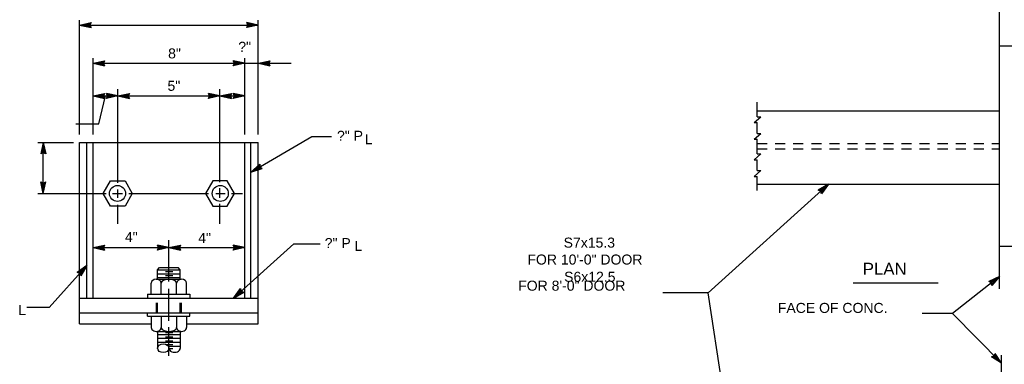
# Model space of a CAD drawing. Extents: x -23 to 19, y -16.2 to 13.8.
# Tile 7 of 12: x -8.4 to 3.9, y -8.1 to -3.8. Entities that reach past the tile are written whole.
import ezdxf
from ezdxf.enums import TextEntityAlignment as Align

# ---------------------------------------------------------------- set-up
doc = ezdxf.new("R2010")
doc.units = 0
doc.header["$MEASUREMENT"] = 0
doc.linetypes.add('HIDDEN2', pattern=[0.1875, 0.125, -0.0625])
doc.layers.add('01', color=7, linetype='CONTINUOUS')
doc.styles.add('ARIAL', font='Arial')

msp = doc.modelspace()

# ---------------------------------------------------------------- linework, layer by layer
at = {"layer": '01', "color": 7, "linetype": 'CONTINUOUS'}
for p, q in [((3.82, -7.157), (3.82, -3.313)), ((-7.649, -5.235), (-7.649, -3.811)), ((-7.649, -3.872), (-7.505, -3.841)), ((-7.649, -3.872), (-5.419, -3.872)), ((-7.649, -3.872), (-7.505, -3.903)), ((-7.612, -3.872), (-7.518, -3.852)), ((-7.612, -3.872), (-7.518, -3.892)), ((-7.576, -3.872), (-7.531, -3.862)), ((-7.576, -3.872), (-7.531, -3.881)), ((-7.531, -3.862), (-7.535, -3.872)), ((-7.535, -3.872), (-7.531, -3.881)), ((-7.518, -3.852), (-7.527, -3.872)), ((-7.527, -3.872), (-7.518, -3.892)), ((-7.505, -3.841), (-7.519, -3.872)), ((-7.519, -3.872), (-7.505, -3.903)), ((-5.419, -3.872), (-5.563, -3.841)), ((-5.549, -3.872), (-5.563, -3.841)), ((-5.419, -3.872), (-5.563, -3.903)), ((-5.563, -3.903), (-5.549, -3.872)), ((-5.456, -3.872), (-5.55, -3.852)), ((-5.541, -3.872), (-5.55, -3.852)), ((-5.456, -3.872), (-5.55, -3.892)), ((-5.55, -3.892), (-5.541, -3.872)), ((-5.492, -3.872), (-5.537, -3.863)), ((-5.533, -3.872), (-5.537, -3.863)), ((-5.492, -3.872), (-5.537, -3.882)), ((-5.537, -3.882), (-5.533, -3.872)), ((-5.419, -5.235), (-5.419, -3.811)), ((4.005, -4.135), (3.82, -4.135)), ((-7.48, -5.235), (-7.48, -4.286)), ((-5.588, -5.235), (-5.588, -4.286)), ((-7.48, -4.347), (-7.336, -4.316)), ((-7.48, -4.347), (-5.588, -4.347)), ((-7.48, -4.347), (-7.336, -4.378)), ((-7.443, -4.347), (-7.349, -4.327)), ((-7.443, -4.347), (-7.349, -4.367)), ((-7.407, -4.347), (-7.362, -4.337)), ((-7.407, -4.347), (-7.362, -4.356)), ((-7.362, -4.337), (-7.366, -4.347)), ((-7.366, -4.347), (-7.362, -4.356)), ((-7.349, -4.327), (-7.358, -4.347)), ((-7.358, -4.347), (-7.349, -4.367)), ((-7.336, -4.316), (-7.35, -4.347)), ((-7.35, -4.347), (-7.336, -4.378)), ((-5.588, -4.347), (-5.732, -4.316)), ((-5.718, -4.347), (-5.732, -4.316)), ((-5.588, -4.347), (-5.732, -4.378)), ((-5.732, -4.378), (-5.718, -4.347)), ((-5.625, -4.347), (-5.719, -4.327)), ((-5.71, -4.347), (-5.719, -4.327)), ((-5.625, -4.347), (-5.719, -4.367)), ((-5.719, -4.367), (-5.71, -4.347)), ((-5.661, -4.347), (-5.706, -4.338)), ((-5.702, -4.347), (-5.706, -4.338)), ((-5.661, -4.347), (-5.706, -4.357)), ((-5.706, -4.357), (-5.702, -4.347)), ((-5.588, -4.347), (-5.418, -4.347)), ((-5.418, -4.347), (-5.274, -4.316)), ((-5.418, -4.347), (-5.009, -4.347)), ((-5.418, -4.347), (-5.274, -4.378)), ((-5.381, -4.347), (-5.287, -4.327)), ((-5.381, -4.347), (-5.287, -4.367)), ((-5.345, -4.347), (-5.3, -4.337)), ((-5.345, -4.347), (-5.3, -4.356)), ((-5.3, -4.337), (-5.304, -4.347)), ((-5.304, -4.347), (-5.3, -4.356)), ((-5.287, -4.327), (-5.296, -4.347)), ((-5.296, -4.347), (-5.287, -4.367)), ((-5.274, -4.316), (-5.288, -4.347)), ((-5.288, -4.347), (-5.274, -4.378)), ((-7.48, -4.754), (-7.336, -4.723)), ((-7.48, -4.754), (-7.17, -4.754)), ((-7.48, -4.754), (-7.336, -4.785)), ((-7.443, -4.754), (-7.349, -4.734)), ((-7.443, -4.754), (-7.349, -4.774)), ((-7.407, -4.754), (-7.362, -4.744)), ((-7.407, -5.103), (-7.323, -4.754)), ((-7.407, -4.754), (-7.362, -4.763)), ((-7.362, -4.744), (-7.366, -4.754)), ((-7.366, -4.754), (-7.362, -4.763)), ((-7.349, -4.734), (-7.358, -4.754)), ((-7.358, -4.754), (-7.349, -4.774)), ((-7.336, -4.723), (-7.35, -4.754)), ((-7.35, -4.754), (-7.336, -4.785)), ((-7.17, -4.754), (-7.314, -4.723)), ((-7.3, -4.754), (-7.314, -4.723)), ((-7.17, -4.754), (-7.314, -4.785)), ((-7.314, -4.785), (-7.3, -4.754)), ((-7.207, -4.754), (-7.301, -4.734)), ((-7.292, -4.754), (-7.301, -4.734)), ((-7.207, -4.754), (-7.301, -4.774)), ((-7.301, -4.774), (-7.292, -4.754)), ((-7.243, -4.754), (-7.288, -4.745)), ((-7.284, -4.754), (-7.288, -4.745)), ((-7.243, -4.754), (-7.288, -4.764)), ((-7.288, -4.764), (-7.284, -4.754)), ((-7.171, -5.838), (-7.171, -4.672)), ((-7.17, -4.754), (-7.026, -4.723)), ((-7.17, -4.754), (-5.897, -4.754)), ((-7.17, -4.754), (-7.026, -4.785)), ((-7.133, -4.754), (-7.039, -4.734)), ((-7.133, -4.754), (-7.039, -4.774)), ((-7.097, -4.754), (-7.052, -4.744)), ((-7.097, -4.754), (-7.052, -4.763)), ((-7.052, -4.744), (-7.056, -4.754)), ((-7.056, -4.754), (-7.052, -4.763)), ((-7.039, -4.734), (-7.048, -4.754)), ((-7.048, -4.754), (-7.039, -4.774)), ((-7.026, -4.723), (-7.04, -4.754)), ((-7.04, -4.754), (-7.026, -4.785)), ((-5.897, -4.754), (-6.041, -4.723)), ((-6.027, -4.754), (-6.041, -4.723)), ((-5.897, -4.754), (-6.041, -4.785)), ((-6.041, -4.785), (-6.027, -4.754)), ((-5.934, -4.754), (-6.028, -4.734)), ((-6.019, -4.754), (-6.028, -4.734)), ((-5.934, -4.754), (-6.028, -4.774)), ((-6.028, -4.774), (-6.019, -4.754)), ((-5.97, -4.754), (-6.015, -4.745)), ((-6.011, -4.754), (-6.015, -4.745)), ((-5.97, -4.754), (-6.015, -4.764)), ((-6.015, -4.764), (-6.011, -4.754)), ((-5.897, -5.831), (-5.897, -4.672)), ((-5.897, -4.754), (-5.753, -4.723)), ((-5.897, -4.754), (-5.588, -4.754)), ((-5.897, -4.754), (-5.753, -4.785)), ((-5.86, -4.754), (-5.766, -4.734)), ((-5.86, -4.754), (-5.766, -4.774)), ((-5.824, -4.754), (-5.779, -4.744)), ((-5.824, -4.754), (-5.779, -4.763)), ((-5.779, -4.744), (-5.783, -4.754)), ((-5.783, -4.754), (-5.779, -4.763)), ((-5.766, -4.734), (-5.775, -4.754)), ((-5.775, -4.754), (-5.766, -4.774)), ((-5.753, -4.723), (-5.767, -4.754)), ((-5.767, -4.754), (-5.753, -4.785)), ((-5.588, -4.754), (-5.732, -4.723)), ((-5.718, -4.754), (-5.732, -4.723)), ((-5.588, -4.754), (-5.732, -4.785)), ((-5.732, -4.785), (-5.718, -4.754)), ((-5.625, -4.754), (-5.719, -4.734)), ((-5.71, -4.754), (-5.719, -4.734)), ((-5.625, -4.754), (-5.719, -4.774)), ((-5.719, -4.774), (-5.71, -4.754)), ((-5.661, -4.754), (-5.706, -4.745)), ((-5.702, -4.754), (-5.706, -4.745)), ((-5.661, -4.754), (-5.706, -4.764)), ((-5.706, -4.764), (-5.702, -4.754)), ((0.801, -5.013), (0.801, -4.832)), ((0.762, -5.086), (0.848, -5.013)), ((0.801, -4.941), (3.816, -4.941)), ((0.801, -5.013), (0.848, -5.013)), ((-7.695, -5.103), (-7.407, -5.103)), ((0.762, -5.086), (0.801, -5.086)), ((0.801, -5.222), (0.801, -5.086)), ((-5.511, -5.703), (-4.752, -5.262)), ((-4.752, -5.262), (-4.507, -5.262)), ((0.762, -5.295), (0.848, -5.222)), ((0.801, -5.222), (0.848, -5.222)), ((-8.167, -5.334), (-7.722, -5.334)), ((-8.101, -5.333), (-8.132, -5.477)), ((-8.101, -5.37), (-8.121, -5.464)), ((-8.101, -5.97), (-8.101, -5.333)), ((-8.101, -5.333), (-8.07, -5.477)), ((-8.101, -5.37), (-8.081, -5.464)), ((-7.649, -7.596), (-7.649, -5.334)), ((-7.649, -5.334), (-5.419, -5.334)), ((-7.557, -7.273), (-7.557, -5.337)), ((-7.48, -7.273), (-7.48, -5.337)), ((-5.588, -7.273), (-5.588, -5.337)), ((-5.511, -7.273), (-5.511, -5.337)), ((-5.419, -7.596), (-5.419, -5.334)), ((0.762, -5.295), (0.801, -5.295)), ((0.801, -5.476), (0.801, -5.295)), ((-8.101, -5.463), (-8.132, -5.477)), ((-8.101, -5.455), (-8.121, -5.464)), ((-8.101, -5.406), (-8.11, -5.451)), ((-8.101, -5.447), (-8.11, -5.451)), ((-8.101, -5.406), (-8.091, -5.451)), ((-8.091, -5.451), (-8.101, -5.447)), ((-8.081, -5.464), (-8.101, -5.455)), ((-8.07, -5.477), (-8.101, -5.463)), ((0.762, -5.549), (0.848, -5.476)), ((0.801, -5.476), (0.848, -5.476)), ((-5.511, -5.703), (-5.402, -5.604)), ((-5.479, -5.684), (-5.408, -5.62)), ((-5.448, -5.666), (-5.414, -5.635)), ((-5.414, -5.635), (-5.412, -5.646)), ((-5.412, -5.646), (-5.404, -5.652)), ((-5.408, -5.62), (-5.406, -5.642)), ((-5.406, -5.642), (-5.388, -5.654)), ((-5.402, -5.604), (-5.399, -5.638)), ((-5.399, -5.638), (-5.371, -5.657)), ((0.762, -5.549), (0.801, -5.549)), ((0.801, -5.685), (0.801, -5.549)), ((-5.511, -5.703), (-5.371, -5.657)), ((-5.479, -5.684), (-5.388, -5.654)), ((-5.448, -5.666), (-5.404, -5.652)), ((0.762, -5.758), (0.848, -5.685)), ((0.762, -5.758), (0.801, -5.758)), ((0.801, -5.685), (0.848, -5.685)), ((0.801, -5.932), (0.801, -5.758)), ((-8.101, -5.97), (-8.132, -5.826)), ((-8.132, -5.826), (-8.101, -5.84)), ((-8.101, -5.933), (-8.121, -5.839)), ((-8.121, -5.839), (-8.101, -5.848)), ((-8.101, -5.897), (-8.111, -5.852)), ((-8.111, -5.852), (-8.101, -5.856)), ((-8.101, -5.97), (-8.07, -5.826)), ((-8.101, -5.84), (-8.07, -5.826)), ((-8.101, -5.933), (-8.081, -5.839)), ((-8.101, -5.848), (-8.081, -5.839)), ((-8.101, -5.897), (-8.092, -5.852)), ((-8.101, -5.856), (-8.092, -5.852)), ((-7.352, -5.97), (-7.262, -5.813)), ((-7.262, -5.813), (-7.081, -5.813)), ((-7.081, -5.813), (-6.99, -5.97)), ((-5.987, -5.813), (-6.078, -5.97)), ((-5.806, -5.813), (-5.987, -5.813)), ((-5.716, -5.97), (-5.806, -5.813)), ((0.191, -7.209), (1.688, -5.853)), ((0.801, -5.853), (3.816, -5.853)), ((1.688, -5.853), (1.56, -5.927)), ((1.661, -5.878), (1.577, -5.926)), ((1.688, -5.853), (1.602, -5.973)), ((1.661, -5.878), (1.604, -5.956)), ((-8.167, -5.97), (-7.318, -5.97)), ((-7.261, -6.127), (-7.352, -5.97)), ((-7.237, -5.97), (-7.113, -5.97)), ((-7.171, -6.026), (-7.171, -5.919)), ((-6.99, -5.97), (-7.08, -6.127)), ((-7.032, -5.97), (-6.04, -5.97)), ((-6.078, -5.97), (-5.988, -6.127)), ((-5.948, -5.97), (-5.831, -5.97)), ((-5.897, -6.026), (-5.897, -5.906)), ((-5.807, -6.127), (-5.716, -5.97)), ((-5.753, -5.97), (-5.617, -5.97)), ((1.592, -5.94), (1.56, -5.927)), ((1.598, -5.935), (1.577, -5.926)), ((1.602, -5.973), (1.592, -5.94)), ((1.634, -5.902), (1.595, -5.926)), ((1.604, -5.93), (1.595, -5.926)), ((1.604, -5.956), (1.598, -5.935)), ((1.607, -5.94), (1.604, -5.93)), ((1.634, -5.902), (1.607, -5.94)), ((-7.08, -6.127), (-7.261, -6.127)), ((-7.171, -6.349), (-7.171, -6.111)), ((-5.988, -6.127), (-5.807, -6.127)), ((-5.897, -6.349), (-5.897, -6.101)), ((-7.48, -6.645), (-7.336, -6.614)), ((-7.443, -6.645), (-7.349, -6.625)), ((-7.349, -6.625), (-7.358, -6.645)), ((-7.336, -6.614), (-7.35, -6.645)), ((-6.533, -6.645), (-6.677, -6.614)), ((-6.663, -6.645), (-6.677, -6.614)), ((-6.57, -6.645), (-6.664, -6.625)), ((-6.655, -6.645), (-6.664, -6.625)), ((-6.534, -7.069), (-6.534, -6.553)), ((-6.533, -6.645), (-6.389, -6.614)), ((-6.496, -6.645), (-6.402, -6.625)), ((-6.402, -6.625), (-6.411, -6.645)), ((-6.389, -6.614), (-6.403, -6.645)), ((-5.587, -6.645), (-5.731, -6.614)), ((-5.717, -6.645), (-5.731, -6.614)), ((-5.728, -7.273), (-4.975, -6.598)), ((-5.624, -6.645), (-5.718, -6.625)), ((-5.709, -6.645), (-5.718, -6.625)), ((-4.975, -6.598), (-4.65, -6.598)), ((-7.48, -6.645), (-6.533, -6.645)), ((-7.48, -6.645), (-7.336, -6.676)), ((-7.443, -6.645), (-7.349, -6.665)), ((-7.407, -6.645), (-7.362, -6.635)), ((-7.407, -6.645), (-7.362, -6.654)), ((-7.362, -6.635), (-7.366, -6.645)), ((-7.366, -6.645), (-7.362, -6.654)), ((-7.358, -6.645), (-7.349, -6.665)), ((-7.35, -6.645), (-7.336, -6.676)), ((-6.533, -6.645), (-6.677, -6.676)), ((-6.677, -6.676), (-6.663, -6.645)), ((-6.57, -6.645), (-6.664, -6.665)), ((-6.664, -6.665), (-6.655, -6.645)), ((-6.606, -6.645), (-6.651, -6.636)), ((-6.647, -6.645), (-6.651, -6.636)), ((-6.606, -6.645), (-6.651, -6.655)), ((-6.651, -6.655), (-6.647, -6.645)), ((-6.533, -6.645), (-5.587, -6.645)), ((-6.533, -6.645), (-6.389, -6.676)), ((-6.496, -6.645), (-6.402, -6.665)), ((-6.46, -6.645), (-6.415, -6.635)), ((-6.46, -6.645), (-6.415, -6.654)), ((-6.415, -6.635), (-6.419, -6.645)), ((-6.419, -6.645), (-6.415, -6.654)), ((-6.411, -6.645), (-6.402, -6.665)), ((-6.403, -6.645), (-6.389, -6.676)), ((-5.587, -6.645), (-5.731, -6.676)), ((-5.731, -6.676), (-5.717, -6.645)), ((-5.624, -6.645), (-5.718, -6.665)), ((-5.718, -6.665), (-5.709, -6.645)), ((-5.66, -6.645), (-5.705, -6.636)), ((-5.701, -6.645), (-5.705, -6.636)), ((-5.66, -6.645), (-5.705, -6.655)), ((-5.705, -6.655), (-5.701, -6.645)), ((4.005, -6.631), (3.82, -6.631)), ((-7.557, -6.869), (-8.027, -7.391)), ((-7.557, -6.869), (-7.676, -6.955)), ((-7.557, -6.869), (-7.63, -6.997)), ((-7.644, -6.966), (-7.676, -6.955)), ((-7.582, -6.896), (-7.66, -6.953)), ((-7.639, -6.96), (-7.66, -6.953)), ((-7.63, -6.997), (-7.644, -6.966)), ((-7.606, -6.923), (-7.643, -6.951)), ((-7.633, -6.954), (-7.643, -6.951)), ((-7.63, -6.98), (-7.639, -6.96)), ((-7.629, -6.963), (-7.633, -6.954)), ((-7.582, -6.896), (-7.63, -6.98)), ((-7.606, -6.923), (-7.629, -6.963)), ((-6.675, -6.921), (-6.651, -6.892)), ((-6.675, -7.039), (-6.675, -6.921)), ((-6.675, -6.921), (-6.393, -6.921)), ((-6.675, -6.97), (-6.393, -6.97)), ((-6.651, -6.892), (-6.417, -6.892)), ((-6.576, -6.944), (-6.485, -6.944)), ((-6.576, -6.993), (-6.485, -6.993)), ((-6.393, -6.921), (-6.417, -6.892)), ((-6.393, -7.039), (-6.393, -6.921)), ((-6.755, -7.226), (-6.755, -7.088)), ((-6.693, -7.039), (-6.381, -7.039)), ((-6.675, -7.019), (-6.393, -7.019)), ((-6.63, -7.226), (-6.63, -7.088)), ((-6.438, -7.226), (-6.438, -7.088)), ((-6.313, -7.226), (-6.313, -7.088)), ((1.998, -7.084), (3.059, -7.084)), ((3.82, -7.003), (3.237, -7.467)), ((3.82, -7.003), (3.688, -7.068)), ((3.718, -7.084), (3.688, -7.068)), ((3.791, -7.026), (3.705, -7.069)), ((3.725, -7.079), (3.705, -7.069)), ((3.727, -7.117), (3.718, -7.084)), ((3.763, -7.048), (3.722, -7.069)), ((3.731, -7.074), (3.722, -7.069)), ((3.73, -7.1), (3.725, -7.079)), ((3.82, -7.003), (3.727, -7.117)), ((3.791, -7.026), (3.73, -7.1)), ((3.734, -7.084), (3.731, -7.074)), ((3.763, -7.048), (3.734, -7.084)), ((-6.799, -7.226), (-6.273, -7.226)), ((-6.799, -7.226), (-6.799, -7.273)), ((-6.534, -7.557), (-6.534, -7.16)), ((-6.273, -7.226), (-6.273, -7.273)), ((-5.728, -7.273), (-5.641, -7.154)), ((-5.728, -7.273), (-5.6, -7.2)), ((-5.7, -7.248), (-5.644, -7.171)), ((-5.7, -7.248), (-5.617, -7.2)), ((-5.674, -7.224), (-5.647, -7.187)), ((-5.674, -7.224), (-5.634, -7.201)), ((-5.647, -7.187), (-5.643, -7.197)), ((-5.644, -7.171), (-5.637, -7.192)), ((-5.643, -7.197), (-5.634, -7.201)), ((-5.641, -7.154), (-5.631, -7.186)), ((-5.637, -7.192), (-5.617, -7.2)), ((-5.631, -7.186), (-5.6, -7.2)), ((0.191, -7.209), (-0.376, -7.209)), ((0.501, -9.243), (0.191, -7.209)), ((-7.649, -7.273), (-5.419, -7.273)), ((-8.027, -7.391), (-8.305, -7.391)), ((-7.649, -7.457), (-5.419, -7.457)), ((-6.799, -7.5), (-6.799, -7.457)), ((-6.273, -7.5), (-6.273, -7.457)), ((3.237, -7.467), (2.856, -7.467)), ((3.846, -8.087), (3.237, -7.467)), ((-7.649, -7.596), (-6.755, -7.596)), ((-6.799, -7.5), (-6.273, -7.5)), ((-6.755, -7.502), (-6.755, -7.64)), ((-6.63, -7.502), (-6.63, -7.64)), ((-6.438, -7.502), (-6.438, -7.64)), ((-6.313, -7.502), (-6.313, -7.64)), ((-6.313, -7.596), (-5.419, -7.596)), ((-6.693, -7.689), (-6.381, -7.689)), ((-6.675, -7.689), (-6.675, -7.896)), ((-6.675, -7.726), (-6.393, -7.726)), ((-6.576, -7.702), (-6.485, -7.702)), ((-6.534, -7.992), (-6.534, -7.635)), ((-6.393, -7.689), (-6.393, -7.901)), ((-6.675, -7.775), (-6.393, -7.775)), ((-6.675, -7.824), (-6.393, -7.824)), ((-6.576, -7.756), (-6.485, -7.756)), ((-6.576, -7.805), (-6.485, -7.805)), ((-6.563, -7.854), (-6.485, -7.854)), ((-6.675, -7.873), (-6.669, -7.873)), ((-6.543, -7.873), (-6.393, -7.873)), ((-6.536, -7.903), (-6.485, -7.903)), ((3.755, -7.994), (3.767, -7.963)), ((3.846, -8.087), (3.767, -7.963)), ((3.723, -8.006), (3.755, -7.994)), ((3.846, -8.087), (3.723, -8.006)), ((3.74, -8.008), (3.761, -8)), ((3.82, -8.061), (3.74, -8.008)), ((3.756, -8.01), (3.766, -8.006)), ((3.795, -8.035), (3.756, -8.01)), ((3.761, -8), (3.768, -7.98)), ((3.766, -8.006), (3.77, -7.997)), ((3.82, -8.061), (3.768, -7.98)), ((3.795, -8.035), (3.77, -7.997)), ((3.846, -11.86), (3.846, -7.986))]:
    msp.add_line(p, q, dxfattribs=at)
at = {"layer": '01', "color": 7, "linetype": 'HIDDEN2'}
for p, q in [((0.801, -5.349), (3.816, -5.349)), ((0.801, -5.414), (3.816, -5.414)), ((-6.69, -7.457), (-6.69, -7.273)), ((-6.675, -7.457), (-6.675, -7.273)), ((-6.393, -7.457), (-6.393, -7.273)), ((-6.378, -7.457), (-6.378, -7.273))]:
    msp.add_line(p, q, dxfattribs=at)
at = {"layer": '01', "color": 7, "linetype": 'CONTINUOUS'}
for centre in [(-7.175, -5.97), (-5.893, -5.97)]:
    msp.add_circle(centre, 0.1, dxfattribs=at)
for centre, major_axis, ratio, start_param, end_param in [((-6.692, -7.088), (-0.0625, 0), 0.784025, 3.141593, 6.283185), ((-6.534, -7.088), (-0.096, 0), 0.510417, 3.141593, 6.283185), ((-6.375, -7.088), (-0.0625, 0), 0.787053, 3.141593, 6.283185), ((-6.692, -7.64), (-0.0625, 0), 0.784025, 0, 3.141593), ((-6.534, -7.64), (-0.096, 0), 0.510417, 0, 3.141593), ((-6.375, -7.64), (-0.0625, 0), 0.787053, 0, 3.141593), ((-6.463, -7.897), (-0.0705, 0), 0.740744, 0, 3.141593)]:
    msp.add_ellipse(centre, major_axis=major_axis, ratio=ratio, start_param=start_param, end_param=end_param, dxfattribs=at)
msp.add_ellipse((-6.604, -7.899), major_axis=(0.0705, 0), ratio=0.780318, dxfattribs=at)

# ---------------------------------------------------------------- texts
at = {"layer": '01', "color": 7, "linetype": 'CONTINUOUS', "style": 'ARIAL'}
for s, height, p in [('8" ', 0.125, (-6.44, -4.287)), ('5"', 0.125, (-6.472, -4.691)), ('4"', 0.125, (-7.003, -6.576)), ('4"', 0.125, (-6.089, -6.587)), ('S7x15.3', 0.125, (-1.292, -6.645)), ('FOR 10\'-0" DOOR', 0.125, (-1.347, -6.856)), ('PLAN', 0.15, (2.391, -6.984)), ('S6x12.5', 0.125, (-1.286, -7.071))]:
    msp.add_text(s, height=height, dxfattribs=at).set_placement(p, align=Align.CENTER)
for s, p in [('?"', (-5.669, -4.205)), ('?" P', (-4.438, -5.314)), ('L', (-4.091, -5.357)), ('?" P', (-4.591, -6.651)), ('L', (-4.221, -6.686)), ('L', (-8.412, -7.485))]:
    msp.add_text(s, height=0.125, dxfattribs=at).set_placement(p)
for s, p in [('FOR 8\'-0" DOOR', (-0.842, -7.182)), ('FACE OF CONC.', (2.426, -7.459))]:
    msp.add_text(s, height=0.125, dxfattribs=at).set_placement(p, align=Align.RIGHT)

doc.saveas('drawing.dxf')
